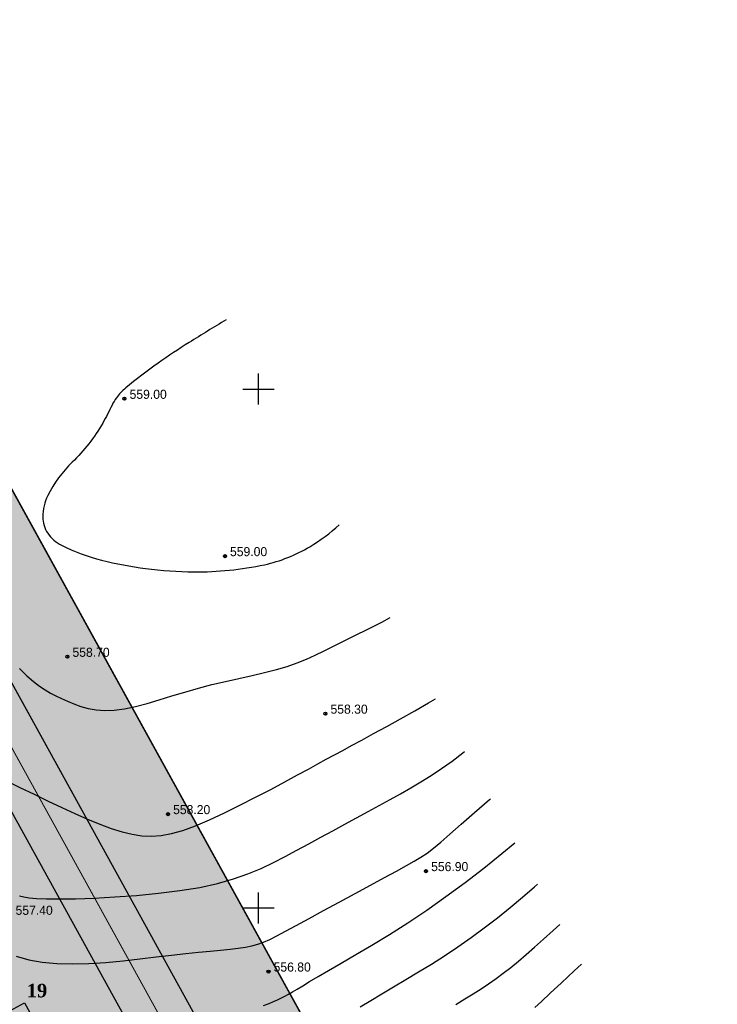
# Model space of a CAD drawing. Extents: x 883 to 364438, y -13 to 4201180.
# Tile 66 of 256: x 363242 to 363309, y 4200891 to 4200986. Entities that reach past the tile are written whole.
import ezdxf

# ---------------------------------------------------------------- set-up
doc = ezdxf.new("R2010")
doc.units = 0
doc.header["$LTSCALE"] = 0.5
doc.header["$MEASUREMENT"] = 0
doc.header["$PDMODE"] = 32
doc.header["$PDSIZE"] = 0.3
doc.linetypes.add('CONTI', pattern=[0])
doc.linetypes.add('STRIH_1', pattern=[3, 2, -1])
for name, color, linetype in [('(004) Точки рельефа', 7, 'Continuous'), ('GORIZDEFAULT', 32, 'CONTI'), ('PI_TTDEFAULT', 5, 'CONTI'), ('SETKR', 2, 'CONTI')]:
    doc.layers.add(name, color=color, linetype=linetype)
doc.layers.add('(032) Горизонтали утолщенные', color=32, linetype='Continuous', lineweight=30)
doc.layers.add('.', color=7, linetype='Continuous', lineweight=15)
doc.styles.add('D-431', font='d431.ttf')
doc.styles.add('СТАНДАРТ', font='times.ttf')

# ---------------------------------------------------------------- blocks, each defined once
blk = doc.blocks.new('BL_333')
at = {"color": 0}
for p, q in [((0, -1.5), (0, 1.5)), ((-1.5, 0), (1.5, 0))]:
    blk.add_line(p, q, dxfattribs=at)
blk = doc.blocks.new('gergrgrre')
at = {"layer": '(032) Горизонтали утолщенные', "color": 32}
for points in [[(360525.66, 4200912.28, 558), (360527.03, 4200911.61, 558), (360528.4, 4200910.95, 558), (360529.75, 4200910.3, 558), (360531.06, 4200909.68, 558), (360532.33, 4200909.1, 558), (360533.55, 4200908.56, 558), (360534.71, 4200908.08, 558), (360535.82, 4200907.67, 558), (360536.86, 4200907.34, 558)], [(360536.86, 4200907.34, 558), (360537.83, 4200907.1, 558), (360538.76, 4200906.95, 558), (360539.69, 4200906.92, 558), (360540.63, 4200906.99, 558), (360541.63, 4200907.17, 558), (360542.72, 4200907.48, 558), (360543.93, 4200907.92, 558), (360545.28, 4200908.49, 558), (360546.72, 4200909.16, 558), (360548.22, 4200909.9, 558), (360549.72, 4200910.67, 558), (360551.18, 4200911.43, 558), (360552.55, 4200912.16, 558), (360553.77, 4200912.82, 558), (360554.81, 4200913.39, 558), (360555.72, 4200913.88, 558), (360556.53, 4200914.33, 558), (360557.31, 4200914.75, 558), (360558.11, 4200915.18, 558), (360558.97, 4200915.65, 558), (360559.95, 4200916.18, 558), (360561.09, 4200916.8, 558), (360562.35, 4200917.49, 558), (360563.68, 4200918.23, 558), (360565.05, 4200918.99, 558), (360566.39, 4200919.76, 558), (360567.035, 4200920.138, 558)], [(360559.79, 4200890.46, 556), (360560.82, 4200891.08, 556), (360561.89, 4200891.73, 556), (360563.02, 4200892.41, 556), (360564.2, 4200893.1, 556), (360565.41, 4200893.83, 556), (360566.65, 4200894.6, 556), (360567.91, 4200895.4, 556), (360569.19, 4200896.25, 556), (360570.47, 4200897.14, 556), (360571.75, 4200898.08, 556), (360573.01, 4200899.06, 556), (360574.24, 4200900.06, 556), (360575.43, 4200901.05, 556), (360576.58, 4200902.03, 556), (360576.873, 4200902.288, 556)]]:
    blk.add_polyline3d(points, dxfattribs=at)
at = {"layer": 'GORIZDEFAULT', "color": 32}
blk.add_lwpolyline([(360546.9, 4200956.672, 0.005892), (360543.328, 4200954.491, 0.013556), (360540.336, 4200952.5, 0.019865), (360537.217, 4200950.11, 0.059762), (360536.316, 4200949.158, 0.050217), (360535.9, 4200948.46, -0.020869), (360534.999, 4200946.727, -0.06984), (360532.063, 4200942.948, 0.084087), (360529.708, 4200939.735, 0.116648), (360529.224, 4200937.689, 0.149552), (360529.708, 4200936.107, 0.129098), (360531.02, 4200934.957, 0.053777), (360534.893, 4200933.516, 0.030773), (360539.129, 4200932.715, 0.028378), (360543.793, 4200932.394, 0.056467), (360550.572, 4200933.079, 0.082148), (360554.94, 4200934.812, 0.047598), (360557.788, 4200936.917, 0.034396)], format="xyb", dxfattribs=at)
for points in [[(360537.09, 4200949.16, 559), (360537.05, 4200949.13, 559), (360537.09, 4200949.06, 559)], [(360546.71, 4200933.86, 559), (360546.77, 4200933.9, 559)], [(360526.98, 4200923.07, 558.5), (360527.7, 4200922.38, 558.5), (360528.34, 4200921.82, 558.5), (360528.92, 4200921.37, 558.5), (360529.46, 4200921.01, 558.5), (360529.98, 4200920.71, 558.5), (360530.5, 4200920.44, 558.5), (360531.03, 4200920.18, 558.5), (360531.6, 4200919.92, 558.5), (360532.21, 4200919.66, 558.5), (360532.88, 4200919.42, 558.5), (360533.59, 4200919.22, 558.5), (360534.36, 4200919.08, 558.5), (360535.2, 4200919.02, 558.5), (360536.11, 4200919.05, 558.5), (360537.1, 4200919.18, 558.5), (360538.16, 4200919.41, 558.5), (360539.28, 4200919.71, 558.5), (360540.45, 4200920.05, 558.5), (360541.67, 4200920.43, 558.5), (360542.92, 4200920.81, 558.5), (360544.21, 4200921.18, 558.5), (360545.51, 4200921.52, 558.5), (360546.82, 4200921.83, 558.5), (360548.12, 4200922.12, 558.5), (360549.38, 4200922.41, 558.5), (360550.59, 4200922.69, 558.5), (360551.73, 4200922.98, 558.5), (360552.78, 4200923.28, 558.5), (360553.74, 4200923.61, 558.5), (360554.62, 4200923.97, 558.5), (360555.47, 4200924.35, 558.5), (360556.33, 4200924.77, 558.5), (360557.22, 4200925.23, 558.5), (360558.2, 4200925.72, 558.5), (360559.29, 4200926.26, 558.5), (360560.53, 4200926.86, 558.5), (360561.88, 4200927.54, 558.5), (360562.699, 4200928.005, 558.5)], [(360550.5, 4200890.61, 556.5), (360551.02, 4200890.8, 556.5), (360551.46, 4200890.98, 556.5), (360551.85, 4200891.15, 556.5), (360552.21, 4200891.33, 556.5), (360552.55, 4200891.51, 556.5), (360552.9, 4200891.7, 556.5), (360553.28, 4200891.92, 556.5), (360553.72, 4200892.19, 556.5), (360554.26, 4200892.51, 556.5), (360554.93, 4200892.9, 556.5), (360555.75, 4200893.38, 556.5), (360556.76, 4200893.97, 556.5), (360557.97, 4200894.68, 556.5), (360559.38, 4200895.5, 556.5), (360560.93, 4200896.43, 556.5), (360562.61, 4200897.45, 556.5), (360564.38, 4200898.58, 556.5), (360566.21, 4200899.79, 556.5), (360568.06, 4200901.09, 556.5), (360569.91, 4200902.45, 556.5), (360571.72, 4200903.85, 556.5), (360573.45, 4200905.24, 556.5), (360574.683, 4200906.261, 556.5)], [(360527, 4200901.17, 557.5), (360527.39, 4200901.07, 557.5), (360527.92, 4200900.98, 557.5), (360528.63, 4200900.92, 557.5), (360529.58, 4200900.88, 557.5), (360530.82, 4200900.87, 557.5), (360532.38, 4200900.89, 557.5), (360534.19, 4200900.95, 557.5), (360536.18, 4200901.06, 557.5), (360538.27, 4200901.21, 557.5), (360540.38, 4200901.41, 557.5), (360542.43, 4200901.67, 557.5), (360544.35, 4200901.98, 557.5), (360546.06, 4200902.36, 557.5), (360547.6, 4200902.8, 557.5), (360548.98, 4200903.28, 557.5), (360550.25, 4200903.81, 557.5), (360551.44, 4200904.37, 557.5), (360552.58, 4200904.96, 557.5), (360553.7, 4200905.57, 557.5), (360554.85, 4200906.19, 557.5), (360556, 4200906.82, 557.5), (360557.16, 4200907.44, 557.5), (360558.31, 4200908.07, 557.5), (360559.44, 4200908.69, 557.5), (360560.55, 4200909.29, 557.5), (360561.63, 4200909.87, 557.5), (360562.67, 4200910.44, 557.5), (360563.68, 4200911, 557.5), (360564.66, 4200911.56, 557.5), (360565.64, 4200912.14, 557.5), (360566.62, 4200912.76, 557.5), (360567.62, 4200913.43, 557.5), (360568.64, 4200914.16, 557.5), (360569.69, 4200914.96, 557.5), (360569.828, 4200915.071, 557.5)], [(360526.65, 4200895.34, 557), (360527.88, 4200895.01, 557), (360529.18, 4200894.78, 557), (360530.58, 4200894.64, 557), (360532.09, 4200894.61, 557), (360533.68, 4200894.65, 557), (360535.31, 4200894.76, 557), (360536.96, 4200894.91, 557), (360538.58, 4200895.09, 557), (360540.15, 4200895.28, 557), (360541.63, 4200895.45, 557), (360542.99, 4200895.6, 557), (360544.23, 4200895.73, 557), (360545.35, 4200895.83, 557), (360546.36, 4200895.93, 557), (360547.27, 4200896.02, 557), (360548.06, 4200896.12, 557), (360548.76, 4200896.22, 557), (360549.37, 4200896.35, 557), (360549.93, 4200896.5, 557), (360550.48, 4200896.71, 557), (360551.09, 4200896.97, 557), (360551.78, 4200897.32, 557), (360552.62, 4200897.76, 557), (360553.64, 4200898.31, 557), (360554.88, 4200898.99, 557), (360556.28, 4200899.75, 557), (360557.78, 4200900.56, 557), (360559.3, 4200901.39, 557), (360560.78, 4200902.19, 557), (360562.14, 4200902.93, 557), (360563.31, 4200903.56, 557), (360564.25, 4200904.08, 557), (360565.01, 4200904.5, 557), (360565.65, 4200904.89, 557), (360566.24, 4200905.29, 557), (360566.86, 4200905.76, 557), (360567.57, 4200906.35, 557), (360568.44, 4200907.1, 557), (360569.53, 4200908.06, 557), (360570.82, 4200909.19, 557), (360572.26, 4200910.46, 557), (360572.334, 4200910.524, 557)], [(360569.02, 4200890.71, 555.5), (360569.89, 4200891.24, 555.5), (360570.69, 4200891.74, 555.5), (360571.45, 4200892.22, 555.5), (360572.17, 4200892.7, 555.5), (360572.88, 4200893.19, 555.5), (360573.58, 4200893.71, 555.5), (360574.3, 4200894.27, 555.5), (360575.03, 4200894.87, 555.5), (360575.79, 4200895.51, 555.5), (360576.6, 4200896.22, 555.5), (360577.46, 4200896.99, 555.5), (360578.39, 4200897.83, 555.5), (360579.013, 4200898.404, 555.5)], [(360576.62, 4200890.41, 555), (360577.26, 4200891, 555), (360578.1, 4200891.79, 555), (360579.17, 4200892.78, 555), (360580.41, 4200893.95, 555), (360581.11, 4200894.599, 555)]]:
    blk.add_polyline3d(points, dxfattribs=at)
at = {"layer": 'PI_TTDEFAULT', "color": 5}
for p in [(360537.09, 4200949.07, 559), (360546.77, 4200933.9, 559), (360531.6, 4200924.21, 558.7), (360556.45, 4200918.72, 558.3), (360541.28, 4200909.04, 558.2), (360566.14, 4200903.55, 556.9), (360550.97, 4200893.87, 556.8)]:
    blk.add_point(p, dxfattribs=at)
at = {"layer": 'SETKR', "color": 92}
for p in [(360550, 4200950), (360550, 4200900)]:
    blk.add_blockref('BL_333', p, dxfattribs=at)
at = {"layer": '(004) Точки рельефа', "style": 'D-431'}
for s, p in [('559.00', (360537.59, 4200949.06)), ('559.00', (360547.26, 4200933.9)), ('558.70', (360532.09, 4200924.2)), ('558.30', (360556.94, 4200918.72)), ('558.20', (360541.78, 4200909.04)), ('556.90', (360566.63, 4200903.55)), ('557.40', (360526.61, 4200899.34)), ('556.80', (360551.46, 4200893.87))]:
    blk.add_text(s, height=0.875, dxfattribs=at).set_placement(p)

msp = doc.modelspace()

# ---------------------------------------------------------------- hatches: boundary and pattern name
at = {"layer": '.', "linetype": 'Continuous', "lineweight": 30, "true_color": 0xafd9aa}
h = msp.add_hatch(color=9, dxfattribs=at)
h.dxf.hatch_style = 1
edge = h.paths.add_edge_path()
edge.add_line((363185.432, 4200859.589), (363241.112, 4200890.277))
edge.add_line((363241.112, 4200890.277), (363242.163, 4200890.857))
edge.add_line((363242.163, 4200890.857), (363267.915, 4200844.115))
edge.add_line((363267.915, 4200844.115), (363269.911, 4200845.215))
edge.add_line((363269.911, 4200845.215), (363261.121, 4200861.166))
edge.add_line((363261.121, 4200861.166), (363265.961, 4200863.833))
edge.add_line((363265.961, 4200863.833), (363228.408, 4200931.978))
edge.add_arc((363221.165, 4200926.931), 8.828, 34.86997, 121.22135)
edge.add_line((363216.589, 4200934.481), (363213.519, 4200932.789))
edge.add_line((363213.519, 4200932.789), (363215.329, 4200929.505))
edge.add_line((363215.329, 4200929.505), (363206.22, 4200924.485))
edge.add_line((363206.22, 4200924.485), (363215.197, 4200908.195))
edge.add_line((363215.197, 4200908.195), (363173.858, 4200885.415))
edge.add_line((363173.858, 4200885.415), (363164.881, 4200901.705))
edge.add_line((363164.881, 4200901.705), (363155.773, 4200896.686))
edge.add_line((363155.773, 4200896.686), (363153.963, 4200899.97))
edge.add_line((363153.963, 4200899.97), (363142.396, 4200893.595))
edge.add_arc((363146.334, 4200885.694), 8.828, 116.49415, 202.84553)
edge.add_line((363138.198, 4200882.267), (363258.399, 4200664.143))
edge.add_arc((363262.778, 4200666.557), 5, 208.85775, 298.85775)
edge.add_line((363265.191, 4200662.177), (363346.643, 4200707.063))
edge.add_arc((363344.23, 4200711.442), 5, 298.85775, 388.85775)
edge.add_line((363348.609, 4200713.855), (363279.103, 4200839.984))
edge.add_arc((363276.476, 4200838.536), 3, 28.85775, 118.85775)
edge.add_line((363275.028, 4200841.163), (363270.824, 4200838.847))
edge.add_line((363270.824, 4200838.847), (363281.675, 4200819.156))
edge.add_line((363281.675, 4200819.156), (363280.615, 4200818.592))
edge.add_line((363280.615, 4200818.592), (363325.403, 4200737.318))
edge.add_line((363325.403, 4200737.318), (363338.796, 4200713.014))
edge.add_line((363338.796, 4200713.014), (363264.351, 4200671.99))
edge.add_line((363264.351, 4200671.99), (363206.556, 4200776.868))
edge.add_line((363206.556, 4200776.868), (363225.325, 4200787.21))
edge.add_line((363225.325, 4200787.21), (363185.432, 4200859.589))
edge = h.paths.add_edge_path()
edge.add_line((363020.416, 4200879.245), (363016.072, 4200887.127))
edge.add_line((363016.072, 4200887.127), (363098.062, 4200932.309))
edge.add_arc((363100.475, 4200927.93), 5, 28.85775, 118.85775, ccw=False)
edge.add_line((363104.854, 4200930.343), (363253.144, 4200661.248))
edge.add_arc((363248.765, 4200658.834), 5, -61.14225, 28.85775, ccw=False)
edge.add_line((363251.178, 4200654.455), (363169.189, 4200609.273))
edge.add_line((363169.189, 4200609.273), (363164.845, 4200617.156))
edge.add_line((363164.845, 4200617.156), (363243.331, 4200660.407))
edge.add_line((363243.331, 4200660.407), (363098.902, 4200922.496))
edge.add_line((363098.902, 4200922.496), (363020.416, 4200879.245))
edge = h.paths.add_edge_path()
edge.add_line((363439.093, 4200768.285), (363443.436, 4200760.402))
edge.add_line((363443.436, 4200760.402), (363360.656, 4200714.785))
edge.add_arc((363358.243, 4200719.164), 5, 208.85775, 298.85775, ccw=False)
edge.add_line((363353.864, 4200716.751), (363205.573, 4200985.847))
edge.add_arc((363209.953, 4200988.26), 5, 118.85775, 208.85775, ccw=False)
edge.add_line((363207.539, 4200992.639), (363290.32, 4201038.257))
edge.add_line((363290.32, 4201038.257), (363294.664, 4201030.374))
edge.add_line((363294.664, 4201030.374), (363215.386, 4200986.687))
edge.add_line((363215.386, 4200986.687), (363359.815, 4200724.598))
edge.add_line((363359.815, 4200724.598), (363439.093, 4200768.285))
h.paths.add_polyline_path([(362989.768, 4200934.86), (362986.873, 4200940.115), (363261.12, 4201091.244), (363264.016, 4201085.989)])
h.paths.add_polyline_path([(363013.176, 4200892.382), (362995.56, 4200924.35), (363269.808, 4201075.479), (363287.424, 4201043.512)])
edge = h.paths.add_edge_path()
edge.add_line((363350.379, 4200691.995), (363386.541, 4200626.372))
edge.add_line((363386.541, 4200626.372), (363394.424, 4200630.716))
edge.add_line((363394.424, 4200630.716), (363356.331, 4200699.842))
edge.add_arc((363351.952, 4200697.429), 5, 28.85775, 118.85775)
edge.add_line((363349.539, 4200701.808), (363172.084, 4200604.018))
edge.add_line((363172.084, 4200604.018), (363176.428, 4200596.136))
edge.add_line((363176.428, 4200596.136), (363350.379, 4200691.995))
edge = h.paths.add_edge_path()
edge.add_line((363450.676, 4200747.265), (363446.332, 4200755.148))
edge.add_line((363446.332, 4200755.148), (363363.552, 4200709.53))
edge.add_arc((363365.965, 4200705.151), 5, 118.85775, 208.85775)
edge.add_line((363361.586, 4200702.738), (363399.679, 4200633.612))
edge.add_line((363399.679, 4200633.612), (363407.561, 4200637.956))
edge.add_line((363407.561, 4200637.956), (363371.399, 4200703.578))
edge.add_line((363371.399, 4200703.578), (363450.676, 4200747.265))
edge = h.paths.add_edge_path(flags=17)
edge.add_arc((363195.939, 4200980.538), 5, 28.85775, 118.85775)
edge.add_line((363193.526, 4200984.917), (363112.075, 4200940.032))
edge.add_arc((363114.488, 4200935.652), 5, 118.85775, 208.85775)
edge.add_line((363110.109, 4200933.239), (363126.6, 4200903.314))
edge.add_line((363126.6, 4200903.314), (363126.6, 4200903.314))
edge.add_arc((363135.746, 4200910.873), 11.866, 219.57319, 295.21699)
edge.add_line((363140.801, 4200900.138), (363150.826, 4200905.663))
edge.add_line((363150.826, 4200905.663), (363149.016, 4200908.947))
edge.add_line((363149.016, 4200908.947), (363158.125, 4200913.966))
edge.add_line((363158.125, 4200913.966), (363146.252, 4200935.512))
edge.add_line((363146.252, 4200935.512), (363159.813, 4200942.985))
edge.add_line((363159.813, 4200942.985), (363154.451, 4200952.772))
edge.add_line((363154.451, 4200952.772), (363175.759, 4200964.445))
edge.add_line((363175.759, 4200964.445), (363181.091, 4200954.711))
edge.add_line((363181.091, 4200954.711), (363187.59, 4200958.292))
edge.add_line((363187.59, 4200958.292), (363199.463, 4200936.747))
edge.add_line((363199.463, 4200936.747), (363208.572, 4200941.766))
edge.add_line((363208.572, 4200941.766), (363210.382, 4200938.482))
edge.add_line((363210.382, 4200938.482), (363211.909, 4200939.324))
edge.add_arc((363205.534, 4200949.331), 11.866, 302.49851, 378.14231)
edge.add_line((363216.809, 4200953.026), (363200.319, 4200982.951))
at = {"layer": '.', "linetype": 'Continuous', "lineweight": 30, "true_color": 0x636466}
h = msp.add_hatch(color=251, dxfattribs=at)
h.dxf.hatch_style = 1
edge = h.paths.add_edge_path()
edge.add_line((363207.539, 4200992.639), (363290.32, 4201038.257))
edge.add_line((363290.32, 4201038.257), (363287.424, 4201043.512))
edge.add_line((363287.424, 4201043.512), (363013.176, 4200892.382))
edge.add_line((363013.176, 4200892.382), (363016.072, 4200887.127))
edge.add_line((363016.072, 4200887.127), (363098.062, 4200932.309))
edge.add_arc((363100.475, 4200927.93), 5, 28.85775, 118.85775, ccw=False)
edge.add_line((363104.854, 4200930.343), (363253.144, 4200661.248))
edge.add_arc((363248.765, 4200658.834), 5, -61.14225, 28.85775, ccw=False)
edge.add_line((363251.178, 4200654.455), (363169.189, 4200609.273))
edge.add_line((363169.189, 4200609.273), (363172.084, 4200604.018))
edge.add_line((363172.084, 4200604.018), (363349.539, 4200701.808))
edge.add_arc((363351.952, 4200697.429), 5, 28.85775, 118.85775, ccw=False)
edge.add_line((363356.331, 4200699.842), (363394.424, 4200630.716))
edge.add_line((363394.424, 4200630.716), (363399.679, 4200633.612))
edge.add_line((363399.679, 4200633.612), (363361.586, 4200702.738))
edge.add_arc((363365.965, 4200705.151), 5, 118.85775, 208.85775, ccw=False)
edge.add_line((363363.552, 4200709.53), (363446.332, 4200755.148))
edge.add_line((363446.332, 4200755.148), (363443.436, 4200760.402))
edge.add_line((363443.436, 4200760.402), (363360.656, 4200714.785))
edge.add_arc((363358.243, 4200719.164), 5, 208.85775, 298.85775, ccw=False)
edge.add_line((363353.864, 4200716.751), (363205.573, 4200985.847))
edge.add_arc((363209.953, 4200988.26), 5, 118.85775, 208.85775, ccw=False)
h.paths.add_polyline_path([(362995.56, 4200924.35), (362989.768, 4200934.86), (363264.016, 4201085.989), (363269.808, 4201075.479)])

# ---------------------------------------------------------------- linework, layer by layer
at = {"color": 5, "linetype": 'Continuous', "lineweight": 30}
for points in [[(363207.539, 4200992.639), (363290.32, 4201038.257), (363287.424, 4201043.512), (363013.176, 4200892.382), (363016.072, 4200887.127), (363098.062, 4200932.309, -0.414214), (363104.854, 4200930.343), (363253.144, 4200661.248, -0.414214), (363251.178, 4200654.455), (363169.189, 4200609.273), (363172.084, 4200604.018), (363349.539, 4200701.808, -0.414214), (363356.331, 4200699.842), (363394.424, 4200630.716), (363399.679, 4200633.612), (363361.586, 4200702.738, -0.414214), (363363.552, 4200709.53), (363446.332, 4200755.148), (363443.436, 4200760.402), (363360.656, 4200714.785, -0.414214), (363353.864, 4200716.751), (363205.573, 4200985.847, -0.414214)], [(363439.093, 4200768.285), (363443.436, 4200760.402), (363360.656, 4200714.785, -0.414214), (363353.864, 4200716.751), (363205.573, 4200985.847, -0.414214), (363207.539, 4200992.639), (363290.32, 4201038.257), (363294.664, 4201030.374), (363215.386, 4200986.687), (363359.815, 4200724.598)]]:
    msp.add_lwpolyline(points, format="xyb", close=True, dxfattribs=at)
at = {"ltscale": 0.149071, "const_width": 0.1}
msp.add_lwpolyline([(363215.386, 4200986.687), (363359.815, 4200724.598)], dxfattribs=at)
at = {"color": 7, "linetype": 'STRIH_1', "ltscale": 2, "true_color": 0xffffff, "const_width": 0.1}
msp.add_lwpolyline([(363202.453, 4200985.293), (363351.042, 4200715.656)], dxfattribs=at)
at = {"ltscale": 0.149071, "const_width": 0.1}
msp.add_lwpolyline([(363443.436, 4200760.402), (363360.656, 4200714.785, -0.414214), (363353.864, 4200716.751), (363207.504, 4200982.343)], format="xyb", dxfattribs=at)
at = {"color": 5, "linetype": 'Continuous', "lineweight": 30}
msp.add_lwpolyline([(363264.351, 4200671.99), (363206.556, 4200776.868), (363225.325, 4200787.21), (363185.432, 4200859.589), (363241.112, 4200890.277), (363242.163, 4200890.857), (363267.915, 4200844.115), (363269.911, 4200845.215), (363261.121, 4200861.166), (363265.961, 4200863.833), (363228.408, 4200931.978, 0.395683), (363216.589, 4200934.481), (363213.519, 4200932.789), (363215.329, 4200929.505), (363206.22, 4200924.485), (363215.197, 4200908.195), (363173.858, 4200885.415), (363164.881, 4200901.705), (363155.773, 4200896.686), (363153.963, 4200899.97), (363142.396, 4200893.595, 0.395683), (363138.198, 4200882.267), (363258.399, 4200664.143, 0.414214)], format="xyb", dxfattribs=at)

# ---------------------------------------------------------------- block references
at = {"linetype": 'Continuous'}
msp.add_blockref('gergrgrre', (2714.706, 0), dxfattribs=at)

# ---------------------------------------------------------------- texts
at = {"color": 18, "lineweight": 30, "true_color": 0x000000, "insert": (363242.387, 4200892.691, -6383.384), "char_height": 1.30637, "attachment_point": 1, "rotation": 359.99999, "style": 'СТАНДАРТ', "bg_fill": 1, "box_fill_scale": 1.5, "bg_fill_color": 2, "bg_fill_transparency": 0}
msp.add_mtext_dynamic_manual_height_columns('\\A1;{\\fTimes New Roman|b1|i0|c204|p18;\\C6;19}', width=1.30637, gutter_width=9.345, heights=[0], dxfattribs=at)

doc.saveas('drawing.dxf')
